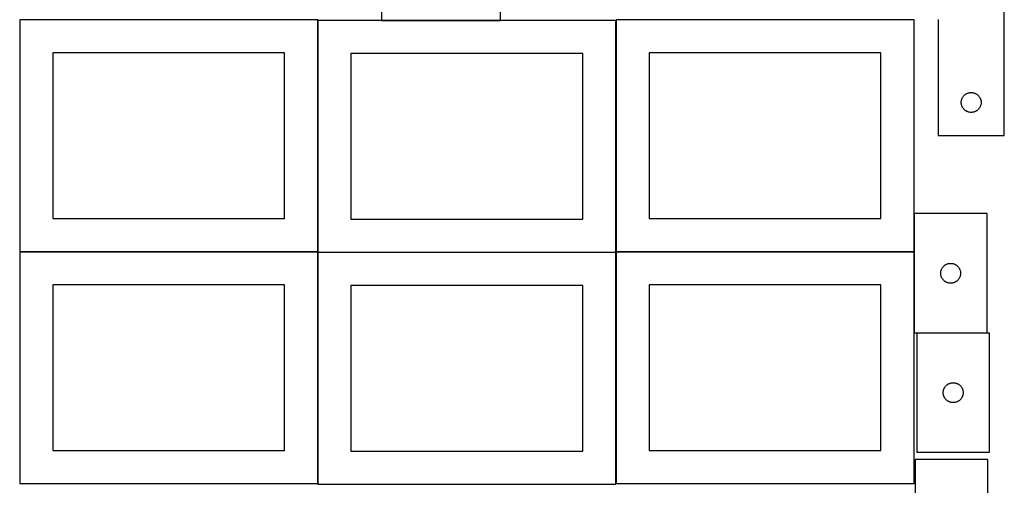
# Model space of a CAD drawing. Header units: millimetres. Extents: x 7 to 1493, y 8 to 2993.
# Tile 4 of 13: x 7 to 1493, y 1410 to 2113. Entities that reach past the tile are written whole.
import ezdxf

# ---------------------------------------------------------------- set-up
doc = ezdxf.new("R2010")
doc.units = ezdxf.units.MM
doc.layers.add('COMMON', color=5, linetype='CONTINUOUS', true_color=0x0000ff)
doc.layers.add('CUT', color=7, linetype='CONTINUOUS', true_color=0x000000)

msp = doc.modelspace()

# ---------------------------------------------------------------- linework, layer by layer
at = {"layer": 'COMMON'}
for p, q in [((306.646389, 2113.010446), (6.646389, 2113.010446)), ((456.746389, 2111.968917), (456.746389, 1762.910445)), ((552.66949, 2112.068917), (732.66949, 2112.068917)), ((906.94639, 2111.968917), (906.94639, 1762.910445)), ((1357.046391, 2113.010446), (1193.265733, 2113.010446)), ((1357.146391, 1820.247744), (1357.146391, 1762.910445)), ((6.646389, 1762.810444), (456.646389, 1762.810444)), ((456.746389, 1761.768916), (456.746389, 1412.710444)), ((456.84639, 1761.868916), (906.84639, 1761.868916)), ((906.94639, 1761.768916), (906.94639, 1412.710444)), ((907.046391, 1762.810444), (1357.046391, 1762.810444)), ((1357.146391, 1762.710444), (1357.146391, 1640.247744)), ((1361.075077, 1640.147743), (1467.246392, 1640.147743))]:
    msp.add_line(p, q, dxfattribs=at)
at = {"layer": 'CUT'}
for p, q in [((552.66949, 2222.168918), (552.66949, 2112.168918)), ((732.66949, 2112.168918), (732.66949, 2222.168918)), ((1493.265733, 1938.110446), (1493.265733, 2188.110446)), ((456.646389, 2112.910445), (6.646389, 2112.910445)), ((6.646389, 2112.910445), (6.646389, 1762.910445)), ((456.646389, 1762.910445), (456.646389, 2112.910445)), ((906.84639, 2111.968917), (456.84639, 2111.968917)), ((456.84639, 2111.968917), (456.84639, 1761.968917)), ((552.66949, 2112.168918), (732.66949, 2112.168918)), ((906.84639, 1761.968917), (906.84639, 2111.968917)), ((1357.046391, 2112.910445), (907.046391, 2112.910445)), ((907.046391, 2112.910445), (907.046391, 1762.910445)), ((1357.046391, 1762.910445), (1357.046391, 2112.910445)), ((1393.265733, 2113.110446), (1393.265733, 1938.110446)), ((406.646389, 2062.910445), (56.646389, 2062.910445)), ((56.646389, 2062.910445), (56.646389, 1812.910445)), ((406.646389, 1812.910445), (406.646389, 2062.910445)), ((856.84639, 2061.968917), (506.84639, 2061.968917)), ((506.84639, 2061.968917), (506.84639, 1811.968917)), ((856.84639, 1811.968917), (856.84639, 2061.968917)), ((1307.046391, 2062.910445), (957.046391, 2062.910445)), ((957.046391, 2062.910445), (957.046391, 1812.910445)), ((1307.046391, 1812.910445), (1307.046391, 2062.910445)), ((1428.760318, 1991.930513), (1428.976203, 1992.672169)), ((1428.976203, 1992.672169), (1429.229981, 1993.401728)), ((1429.229981, 1993.401728), (1429.52098, 1994.117255)), ((1429.52098, 1994.117255), (1429.848427, 1994.816853)), ((1429.848427, 1994.816853), (1430.211455, 1995.498667)), ((1430.211455, 1995.498667), (1430.6091, 1996.160889)), ((1430.6091, 1996.160889), (1431.040308, 1996.801763)), ((1431.040308, 1996.801763), (1431.503936, 1997.419589)), ((1431.503936, 1997.419589), (1431.998754, 1998.012728)), ((1431.998754, 1998.012728), (1432.523451, 1998.579609)), ((1432.523451, 1998.579609), (1433.076633, 1999.118727)), ((1433.076633, 1999.118727), (1433.656836, 1999.628653)), ((1433.656836, 1999.628653), (1434.262519, 2000.108035)), ((1434.262519, 2000.108035), (1434.892078, 2000.555602)), ((1434.892078, 2000.555602), (1435.543841, 2000.970166)), ((1435.543841, 2000.970166), (1436.216082, 2001.350628)), ((1436.216082, 2001.350628), (1436.907018, 2001.69598)), ((1436.907018, 2001.69598), (1437.614815, 2002.005306)), ((1437.614815, 2002.005306), (1438.337598, 2002.277785)), ((1438.337598, 2002.277785), (1439.073449, 2002.512695)), ((1439.073449, 2002.512695), (1439.820417, 2002.709412)), ((1439.820417, 2002.709412), (1440.576522, 2002.867416)), ((1440.576522, 2002.867416), (1441.339758, 2002.986287)), ((1441.339758, 2002.986287), (1442.108101, 2003.065709)), ((1442.108101, 2003.065709), (1442.879515, 2003.105473)), ((1442.879515, 2003.105473), (1443.651952, 2003.105473)), ((1443.651952, 2003.105473), (1444.423365, 2003.065709)), ((1444.423365, 2003.065709), (1445.191709, 2002.986287)), ((1445.191709, 2002.986287), (1445.954945, 2002.867416)), ((1445.954945, 2002.867416), (1446.71105, 2002.709412)), ((1446.71105, 2002.709412), (1447.458018, 2002.512695)), ((1447.458018, 2002.512695), (1448.193869, 2002.277785)), ((1448.193869, 2002.277785), (1448.916652, 2002.005306)), ((1448.916652, 2002.005306), (1449.624449, 2001.69598)), ((1449.624449, 2001.69598), (1450.315385, 2001.350628)), ((1450.315385, 2001.350628), (1450.987625, 2000.970166)), ((1450.987625, 2000.970166), (1451.639389, 2000.555602)), ((1451.639389, 2000.555602), (1452.268948, 2000.108035)), ((1452.268948, 2000.108035), (1452.874631, 1999.628653)), ((1452.874631, 1999.628653), (1453.454834, 1999.118727)), ((1453.454834, 1999.118727), (1454.008016, 1998.579609)), ((1454.008016, 1998.579609), (1454.532712, 1998.012728)), ((1454.532712, 1998.012728), (1455.027531, 1997.419589)), ((1455.027531, 1997.419589), (1455.491158, 1996.801763)), ((1455.491158, 1996.801763), (1455.922367, 1996.160889)), ((1455.922367, 1996.160889), (1456.320012, 1995.498667)), ((1456.320012, 1995.498667), (1456.68304, 1994.816853)), ((1456.68304, 1994.816853), (1457.010487, 1994.117255)), ((1457.010487, 1994.117255), (1457.301486, 1993.401728)), ((1457.301486, 1993.401728), (1457.555264, 1992.672169)), ((1457.555264, 1992.672169), (1457.771149, 1991.930513)), ((1428.265733, 1988.110446), (1428.285622, 1988.882628)), ((1428.285622, 1987.338265), (1428.265733, 1988.110446)), ((1428.285622, 1988.882628), (1428.345235, 1989.652761)), ((1428.345235, 1986.568132), (1428.285622, 1987.338265)), ((1428.345235, 1989.652761), (1428.444415, 1990.418805)), ((1428.444415, 1985.802088), (1428.345235, 1986.568132)), ((1428.444415, 1990.418805), (1428.582898, 1991.178727)), ((1428.582898, 1985.042165), (1428.444415, 1985.802088)), ((1428.582898, 1991.178727), (1428.760318, 1991.930513)), ((1428.760318, 1984.29038), (1428.582898, 1985.042165)), ((1428.976203, 1983.548724), (1428.760318, 1984.29038)), ((1429.229981, 1982.819165), (1428.976203, 1983.548724)), ((1429.52098, 1982.103638), (1429.229981, 1982.819165)), ((1429.848427, 1981.40404), (1429.52098, 1982.103638)), ((1430.211455, 1980.722225), (1429.848427, 1981.40404)), ((1430.6091, 1980.060004), (1430.211455, 1980.722225)), ((1431.040308, 1979.41913), (1430.6091, 1980.060004)), ((1431.503936, 1978.801304), (1431.040308, 1979.41913)), ((1431.998754, 1978.208165), (1431.503936, 1978.801304)), ((1432.523451, 1977.641284), (1431.998754, 1978.208165)), ((1433.076633, 1977.102166), (1432.523451, 1977.641284)), ((1454.008016, 1977.641284), (1453.454834, 1977.102166)), ((1454.532712, 1978.208165), (1454.008016, 1977.641284)), ((1455.027531, 1978.801304), (1454.532712, 1978.208165)), ((1455.491158, 1979.41913), (1455.027531, 1978.801304)), ((1455.922367, 1980.060004), (1455.491158, 1979.41913)), ((1456.320012, 1980.722225), (1455.922367, 1980.060004)), ((1456.68304, 1981.40404), (1456.320012, 1980.722225)), ((1457.010487, 1982.103638), (1456.68304, 1981.40404)), ((1457.301486, 1982.819165), (1457.010487, 1982.103638)), ((1457.555264, 1983.548724), (1457.301486, 1982.819165)), ((1457.771149, 1984.29038), (1457.555264, 1983.548724)), ((1457.771149, 1991.930513), (1457.948569, 1991.178727)), ((1457.948569, 1985.042165), (1457.771149, 1984.29038)), ((1457.948569, 1991.178727), (1458.087052, 1990.418805)), ((1458.087052, 1985.802088), (1457.948569, 1985.042165)), ((1458.087052, 1990.418805), (1458.186232, 1989.652761)), ((1458.186232, 1986.568132), (1458.087052, 1985.802088)), ((1458.186232, 1989.652761), (1458.245845, 1988.882628)), ((1458.245845, 1987.338265), (1458.186232, 1986.568132)), ((1458.245845, 1988.882628), (1458.265733, 1988.110446)), ((1458.265733, 1988.110446), (1458.245845, 1987.338265)), ((1433.656836, 1976.59224), (1433.076633, 1977.102166)), ((1434.262519, 1976.112858), (1433.656836, 1976.59224)), ((1434.892078, 1975.665291), (1434.262519, 1976.112858)), ((1435.543841, 1975.250727), (1434.892078, 1975.665291)), ((1436.216082, 1974.870264), (1435.543841, 1975.250727)), ((1436.907018, 1974.524913), (1436.216082, 1974.870264)), ((1437.614815, 1974.215587), (1436.907018, 1974.524913)), ((1438.337598, 1973.943108), (1437.614815, 1974.215587)), ((1439.073449, 1973.708198), (1438.337598, 1973.943108)), ((1439.820417, 1973.511481), (1439.073449, 1973.708198)), ((1440.576522, 1973.353477), (1439.820417, 1973.511481)), ((1441.339758, 1973.234606), (1440.576522, 1973.353477)), ((1442.108101, 1973.155184), (1441.339758, 1973.234606)), ((1442.879515, 1973.115419), (1442.108101, 1973.155184)), ((1443.651952, 1973.115419), (1442.879515, 1973.115419)), ((1444.423365, 1973.155184), (1443.651952, 1973.115419)), ((1445.191709, 1973.234606), (1444.423365, 1973.155184)), ((1445.954945, 1973.353477), (1445.191709, 1973.234606)), ((1446.71105, 1973.511481), (1445.954945, 1973.353477)), ((1447.458018, 1973.708198), (1446.71105, 1973.511481)), ((1448.193869, 1973.943108), (1447.458018, 1973.708198)), ((1448.916652, 1974.215587), (1448.193869, 1973.943108)), ((1449.624449, 1974.524913), (1448.916652, 1974.215587)), ((1450.315385, 1974.870264), (1449.624449, 1974.524913)), ((1450.987625, 1975.250727), (1450.315385, 1974.870264)), ((1451.639389, 1975.665291), (1450.987625, 1975.250727)), ((1452.268948, 1976.112858), (1451.639389, 1975.665291)), ((1452.874631, 1976.59224), (1452.268948, 1976.112858)), ((1453.454834, 1977.102166), (1452.874631, 1976.59224)), ((1393.265733, 1938.110446), (1493.265733, 1938.110446)), ((1467.246392, 1820.247744), (1357.246392, 1820.247744)), ((1357.246392, 1820.247744), (1357.246392, 1640.247744)), ((1467.246392, 1640.247744), (1467.246392, 1820.247744)), ((56.646389, 1812.910445), (406.646389, 1812.910445)), ((506.84639, 1811.968917), (856.84639, 1811.968917)), ((957.046391, 1812.910445), (1307.046391, 1812.910445)), ((6.646389, 1762.910445), (456.646389, 1762.910445)), ((456.646389, 1762.710444), (6.646389, 1762.710444)), ((6.646389, 1762.710444), (6.646389, 1412.710444)), ((456.646389, 1412.710444), (456.646389, 1762.710444)), ((456.84639, 1761.968917), (906.84639, 1761.968917)), ((906.84639, 1761.768916), (456.84639, 1761.768916)), ((456.84639, 1761.768916), (456.84639, 1411.768916)), ((906.84639, 1411.768916), (906.84639, 1761.768916)), ((907.046391, 1762.910445), (1357.046391, 1762.910445)), ((1357.046391, 1762.710444), (907.046391, 1762.710444)), ((907.046391, 1762.710444), (907.046391, 1412.710444)), ((1357.046391, 1412.710444), (1357.046391, 1762.710444)), ((1400.248803, 1739.250958), (1400.728185, 1739.856641)), ((1400.728185, 1739.856641), (1401.238111, 1740.436844)), ((1401.238111, 1740.436844), (1401.77723, 1740.990027)), ((1401.77723, 1740.990027), (1402.34411, 1741.514723)), ((1402.34411, 1741.514723), (1402.93725, 1742.009541)), ((1402.93725, 1742.009541), (1403.555075, 1742.473169)), ((1403.555075, 1742.473169), (1404.195949, 1742.904377)), ((1404.195949, 1742.904377), (1404.858171, 1743.302022)), ((1404.858171, 1743.302022), (1405.539985, 1743.66505)), ((1405.539985, 1743.66505), (1406.239583, 1743.992497)), ((1406.239583, 1743.992497), (1406.955111, 1744.283496)), ((1406.955111, 1744.283496), (1407.684669, 1744.537274)), ((1407.684669, 1744.537274), (1408.426325, 1744.75316)), ((1408.426325, 1744.75316), (1409.178111, 1744.930579)), ((1409.178111, 1744.930579), (1409.938033, 1745.069062)), ((1409.938033, 1745.069062), (1410.704077, 1745.168242)), ((1410.704077, 1745.168242), (1411.474211, 1745.227855)), ((1411.474211, 1745.227855), (1412.246392, 1745.247744)), ((1412.246392, 1745.247744), (1413.018573, 1745.227855)), ((1413.018573, 1745.227855), (1413.788707, 1745.168242)), ((1413.788707, 1745.168242), (1414.554751, 1745.069062)), ((1414.554751, 1745.069062), (1415.314673, 1744.930579)), ((1415.314673, 1744.930579), (1416.066459, 1744.75316)), ((1416.066459, 1744.75316), (1416.808114, 1744.537274)), ((1416.808114, 1744.537274), (1417.537673, 1744.283496)), ((1417.537673, 1744.283496), (1418.2532, 1743.992497)), ((1418.2532, 1743.992497), (1418.952799, 1743.66505)), ((1418.952799, 1743.66505), (1419.634613, 1743.302022)), ((1419.634613, 1743.302022), (1420.296835, 1742.904377)), ((1420.296835, 1742.904377), (1420.937708, 1742.473169)), ((1420.937708, 1742.473169), (1421.555534, 1742.009541)), ((1421.555534, 1742.009541), (1422.148674, 1741.514723)), ((1422.148674, 1741.514723), (1422.715554, 1740.990027)), ((1422.715554, 1740.990027), (1423.254672, 1740.436844)), ((1423.254672, 1740.436844), (1423.764599, 1739.856641)), ((1423.764599, 1739.856641), (1424.243981, 1739.250958)), ((1397.251365, 1730.633962), (1397.291129, 1731.405376)), ((1397.251365, 1729.861525), (1397.251365, 1730.633962)), ((1397.291129, 1729.090112), (1397.251365, 1729.861525)), ((1397.291129, 1731.405376), (1397.370552, 1732.173719)), ((1397.370552, 1728.321768), (1397.291129, 1729.090112)), ((1397.370552, 1732.173719), (1397.489423, 1732.936955)), ((1397.489423, 1727.558532), (1397.370552, 1728.321768)), ((1397.489423, 1732.936955), (1397.647426, 1733.69306)), ((1397.647426, 1726.802428), (1397.489423, 1727.558532)), ((1397.647426, 1733.69306), (1397.844144, 1734.440028)), ((1397.844144, 1726.055459), (1397.647426, 1726.802428)), ((1397.844144, 1734.440028), (1398.079053, 1735.175879)), ((1398.079053, 1725.319608), (1397.844144, 1726.055459)), ((1398.079053, 1735.175879), (1398.351532, 1735.898662)), ((1398.351532, 1724.596825), (1398.079053, 1725.319608)), ((1398.351532, 1735.898662), (1398.660858, 1736.60646)), ((1398.660858, 1723.889028), (1398.351532, 1724.596825)), ((1398.660858, 1736.60646), (1399.00621, 1737.297395)), ((1399.00621, 1737.297395), (1399.386672, 1737.969636)), ((1399.386672, 1737.969636), (1399.801237, 1738.6214)), ((1399.801237, 1738.6214), (1400.248803, 1739.250958)), ((1424.243981, 1739.250958), (1424.691547, 1738.6214)), ((1424.691547, 1738.6214), (1425.106111, 1737.969636)), ((1425.106111, 1737.969636), (1425.486574, 1737.297395)), ((1425.486574, 1737.297395), (1425.831926, 1736.60646)), ((1425.831926, 1736.60646), (1426.141251, 1735.898662)), ((1426.141251, 1724.596825), (1425.831926, 1723.889028)), ((1426.141251, 1735.898662), (1426.41373, 1735.175879)), ((1426.41373, 1725.319608), (1426.141251, 1724.596825)), ((1426.41373, 1735.175879), (1426.64864, 1734.440028)), ((1426.64864, 1726.055459), (1426.41373, 1725.319608)), ((1426.64864, 1734.440028), (1426.845357, 1733.69306)), ((1426.845357, 1726.802428), (1426.64864, 1726.055459)), ((1426.845357, 1733.69306), (1427.003361, 1732.936955)), ((1427.003361, 1727.558532), (1426.845357, 1726.802428)), ((1427.003361, 1732.936955), (1427.122232, 1732.173719)), ((1427.122232, 1728.321768), (1427.003361, 1727.558532)), ((1427.122232, 1732.173719), (1427.201655, 1731.405376)), ((1427.201655, 1729.090112), (1427.122232, 1728.321768)), ((1427.201655, 1731.405376), (1427.241419, 1730.633962)), ((1427.241419, 1729.861525), (1427.201655, 1729.090112)), ((1427.241419, 1730.633962), (1427.241419, 1729.861525)), ((406.646389, 1712.710444), (56.646389, 1712.710444)), ((56.646389, 1712.710444), (56.646389, 1462.710444)), ((406.646389, 1462.710444), (406.646389, 1712.710444)), ((856.84639, 1711.768916), (506.84639, 1711.768916)), ((506.84639, 1711.768916), (506.84639, 1461.768916)), ((856.84639, 1461.768916), (856.84639, 1711.768916)), ((1307.046391, 1712.710444), (957.046391, 1712.710444)), ((957.046391, 1712.710444), (957.046391, 1462.710444)), ((1307.046391, 1462.710444), (1307.046391, 1712.710444)), ((1399.00621, 1723.198093), (1398.660858, 1723.889028)), ((1399.386672, 1722.525852), (1399.00621, 1723.198093)), ((1399.801237, 1721.874088), (1399.386672, 1722.525852)), ((1400.248803, 1721.244529), (1399.801237, 1721.874088)), ((1400.728185, 1720.638846), (1400.248803, 1721.244529)), ((1401.238111, 1720.058644), (1400.728185, 1720.638846)), ((1401.77723, 1719.505461), (1401.238111, 1720.058644)), ((1402.34411, 1718.980765), (1401.77723, 1719.505461)), ((1402.93725, 1718.485947), (1402.34411, 1718.980765)), ((1403.555075, 1718.022319), (1402.93725, 1718.485947)), ((1404.195949, 1717.59111), (1403.555075, 1718.022319)), ((1404.858171, 1717.193465), (1404.195949, 1717.59111)), ((1405.539985, 1716.830437), (1404.858171, 1717.193465)), ((1406.239583, 1716.50299), (1405.539985, 1716.830437)), ((1406.955111, 1716.211991), (1406.239583, 1716.50299)), ((1407.684669, 1715.958213), (1406.955111, 1716.211991)), ((1408.426325, 1715.742328), (1407.684669, 1715.958213)), ((1409.178111, 1715.564908), (1408.426325, 1715.742328)), ((1409.938033, 1715.426425), (1409.178111, 1715.564908)), ((1410.704077, 1715.327246), (1409.938033, 1715.426425)), ((1411.474211, 1715.267632), (1410.704077, 1715.327246)), ((1412.246392, 1715.247744), (1411.474211, 1715.267632)), ((1413.018573, 1715.267632), (1412.246392, 1715.247744)), ((1413.788707, 1715.327246), (1413.018573, 1715.267632)), ((1414.554751, 1715.426425), (1413.788707, 1715.327246)), ((1415.314673, 1715.564908), (1414.554751, 1715.426425)), ((1416.066459, 1715.742328), (1415.314673, 1715.564908)), ((1416.808114, 1715.958213), (1416.066459, 1715.742328)), ((1417.537673, 1716.211991), (1416.808114, 1715.958213)), ((1418.2532, 1716.50299), (1417.537673, 1716.211991)), ((1418.952799, 1716.830437), (1418.2532, 1716.50299)), ((1419.634613, 1717.193465), (1418.952799, 1716.830437)), ((1420.296835, 1717.59111), (1419.634613, 1717.193465)), ((1420.937708, 1718.022319), (1420.296835, 1717.59111)), ((1421.555534, 1718.485947), (1420.937708, 1718.022319)), ((1422.148674, 1718.980765), (1421.555534, 1718.485947)), ((1422.715554, 1719.505461), (1422.148674, 1718.980765)), ((1423.254672, 1720.058644), (1422.715554, 1719.505461)), ((1423.764599, 1720.638846), (1423.254672, 1720.058644)), ((1424.243981, 1721.244529), (1423.764599, 1720.638846)), ((1424.691547, 1721.874088), (1424.243981, 1721.244529)), ((1425.106111, 1722.525852), (1424.691547, 1721.874088)), ((1425.486574, 1723.198093), (1425.106111, 1722.525852)), ((1425.831926, 1723.889028), (1425.486574, 1723.198093)), ((1357.246392, 1640.247744), (1467.246392, 1640.247744)), ((1471.075077, 1640.047743), (1361.075077, 1640.047743)), ((1361.075077, 1640.047743), (1361.075077, 1460.047743)), ((1471.075077, 1460.047743), (1471.075077, 1640.047743)), ((1405.605915, 1560.790026), (1406.172796, 1561.314722)), ((1406.172796, 1561.314722), (1406.765935, 1561.80954)), ((1406.765935, 1561.80954), (1407.383761, 1562.273168)), ((1407.383761, 1562.273168), (1408.024634, 1562.704376)), ((1408.024634, 1562.704376), (1408.686856, 1563.102021)), ((1408.686856, 1563.102021), (1409.36867, 1563.465049)), ((1409.36867, 1563.465049), (1410.068269, 1563.792496)), ((1410.068269, 1563.792496), (1410.783796, 1564.083495)), ((1410.783796, 1564.083495), (1411.513355, 1564.337273)), ((1411.513355, 1564.337273), (1412.255011, 1564.553159)), ((1412.255011, 1564.553159), (1413.006796, 1564.730578)), ((1413.006796, 1564.730578), (1413.766719, 1564.869061)), ((1413.766719, 1564.869061), (1414.532762, 1564.968241)), ((1414.532762, 1564.968241), (1415.302896, 1565.027854)), ((1415.302896, 1565.027854), (1416.075077, 1565.047743)), ((1416.075077, 1565.047743), (1416.847259, 1565.027854)), ((1416.847259, 1565.027854), (1417.617392, 1564.968241)), ((1417.617392, 1564.968241), (1418.383436, 1564.869061)), ((1418.383436, 1564.869061), (1419.143358, 1564.730578)), ((1419.143358, 1564.730578), (1419.895144, 1564.553159)), ((1419.895144, 1564.553159), (1420.6368, 1564.337273)), ((1420.6368, 1564.337273), (1421.366359, 1564.083495)), ((1421.366359, 1564.083495), (1422.081886, 1563.792496)), ((1422.081886, 1563.792496), (1422.781484, 1563.465049)), ((1422.781484, 1563.465049), (1423.463298, 1563.102021)), ((1423.463298, 1563.102021), (1424.12552, 1562.704376)), ((1424.12552, 1562.704376), (1424.766394, 1562.273168)), ((1424.766394, 1562.273168), (1425.38422, 1561.80954)), ((1425.38422, 1561.80954), (1425.977359, 1561.314722)), ((1425.977359, 1561.314722), (1426.54424, 1560.790026)), ((1401.08005, 1550.433961), (1401.119814, 1551.205375)), ((1401.08005, 1549.661524), (1401.08005, 1550.433961)), ((1401.119814, 1548.890111), (1401.08005, 1549.661524)), ((1401.119814, 1551.205375), (1401.199237, 1551.973718)), ((1401.199237, 1548.121767), (1401.119814, 1548.890111)), ((1401.199237, 1551.973718), (1401.318108, 1552.736954)), ((1401.318108, 1547.358531), (1401.199237, 1548.121767)), ((1401.318108, 1552.736954), (1401.476112, 1553.493059)), ((1401.476112, 1546.602427), (1401.318108, 1547.358531)), ((1401.476112, 1553.493059), (1401.672829, 1554.240027)), ((1401.672829, 1545.855458), (1401.476112, 1546.602427)), ((1401.672829, 1554.240027), (1401.907739, 1554.975878)), ((1401.907739, 1554.975878), (1402.180218, 1555.698661)), ((1402.180218, 1555.698661), (1402.489543, 1556.406459)), ((1402.489543, 1556.406459), (1402.834895, 1557.097394)), ((1402.834895, 1557.097394), (1403.215358, 1557.769635)), ((1403.215358, 1557.769635), (1403.629922, 1558.421399)), ((1403.629922, 1558.421399), (1404.077489, 1559.050957)), ((1404.077489, 1559.050957), (1404.556871, 1559.65664)), ((1404.556871, 1559.65664), (1405.066797, 1560.236843)), ((1405.066797, 1560.236843), (1405.605915, 1560.790026)), ((1426.54424, 1560.790026), (1427.083358, 1560.236843)), ((1427.083358, 1560.236843), (1427.593284, 1559.65664)), ((1427.593284, 1559.65664), (1428.072666, 1559.050957)), ((1428.072666, 1559.050957), (1428.520233, 1558.421399)), ((1428.520233, 1558.421399), (1428.934797, 1557.769635)), ((1428.934797, 1557.769635), (1429.315259, 1557.097394)), ((1429.315259, 1557.097394), (1429.660611, 1556.406459)), ((1429.660611, 1556.406459), (1429.969937, 1555.698661)), ((1429.969937, 1555.698661), (1430.242416, 1554.975878)), ((1430.242416, 1554.975878), (1430.477325, 1554.240027)), ((1430.477325, 1554.240027), (1430.674043, 1553.493059)), ((1430.674043, 1546.602427), (1430.477325, 1545.855458)), ((1430.674043, 1553.493059), (1430.832047, 1552.736954)), ((1430.832047, 1547.358531), (1430.674043, 1546.602427)), ((1430.832047, 1552.736954), (1430.950918, 1551.973718)), ((1430.950918, 1548.121767), (1430.832047, 1547.358531)), ((1430.950918, 1551.973718), (1431.03034, 1551.205375)), ((1431.03034, 1548.890111), (1430.950918, 1548.121767)), ((1431.03034, 1551.205375), (1431.070104, 1550.433961)), ((1431.070104, 1549.661524), (1431.03034, 1548.890111)), ((1431.070104, 1550.433961), (1431.070104, 1549.661524)), ((1401.907739, 1545.119607), (1401.672829, 1545.855458)), ((1402.180218, 1544.396824), (1401.907739, 1545.119607)), ((1402.489543, 1543.689027), (1402.180218, 1544.396824)), ((1402.834895, 1542.998092), (1402.489543, 1543.689027)), ((1403.215358, 1542.325851), (1402.834895, 1542.998092)), ((1403.629922, 1541.674087), (1403.215358, 1542.325851)), ((1404.077489, 1541.044528), (1403.629922, 1541.674087)), ((1404.556871, 1540.438845), (1404.077489, 1541.044528)), ((1405.066797, 1539.858643), (1404.556871, 1540.438845)), ((1405.605915, 1539.30546), (1405.066797, 1539.858643)), ((1406.172796, 1538.780764), (1405.605915, 1539.30546)), ((1406.765935, 1538.285946), (1406.172796, 1538.780764)), ((1407.383761, 1537.822318), (1406.765935, 1538.285946)), ((1408.024634, 1537.391109), (1407.383761, 1537.822318)), ((1408.686856, 1536.993464), (1408.024634, 1537.391109)), ((1409.36867, 1536.630436), (1408.686856, 1536.993464)), ((1410.068269, 1536.302989), (1409.36867, 1536.630436)), ((1410.783796, 1536.01199), (1410.068269, 1536.302989)), ((1411.513355, 1535.758212), (1410.783796, 1536.01199)), ((1412.255011, 1535.542327), (1411.513355, 1535.758212)), ((1413.006796, 1535.364907), (1412.255011, 1535.542327)), ((1413.766719, 1535.226424), (1413.006796, 1535.364907)), ((1414.532762, 1535.127245), (1413.766719, 1535.226424)), ((1415.302896, 1535.067631), (1414.532762, 1535.127245)), ((1416.075077, 1535.047743), (1415.302896, 1535.067631)), ((1416.847259, 1535.067631), (1416.075077, 1535.047743)), ((1417.617392, 1535.127245), (1416.847259, 1535.067631)), ((1418.383436, 1535.226424), (1417.617392, 1535.127245)), ((1419.143358, 1535.364907), (1418.383436, 1535.226424)), ((1419.895144, 1535.542327), (1419.143358, 1535.364907)), ((1420.6368, 1535.758212), (1419.895144, 1535.542327)), ((1421.366359, 1536.01199), (1420.6368, 1535.758212)), ((1422.081886, 1536.302989), (1421.366359, 1536.01199)), ((1422.781484, 1536.630436), (1422.081886, 1536.302989)), ((1423.463298, 1536.993464), (1422.781484, 1536.630436)), ((1424.12552, 1537.391109), (1423.463298, 1536.993464)), ((1424.766394, 1537.822318), (1424.12552, 1537.391109)), ((1425.38422, 1538.285946), (1424.766394, 1537.822318)), ((1425.977359, 1538.780764), (1425.38422, 1538.285946)), ((1426.54424, 1539.30546), (1425.977359, 1538.780764)), ((1427.083358, 1539.858643), (1426.54424, 1539.30546)), ((1427.593284, 1540.438845), (1427.083358, 1539.858643)), ((1428.072666, 1541.044528), (1427.593284, 1540.438845)), ((1428.520233, 1541.674087), (1428.072666, 1541.044528)), ((1428.934797, 1542.325851), (1428.520233, 1541.674087)), ((1429.315259, 1542.998092), (1428.934797, 1542.325851)), ((1429.660611, 1543.689027), (1429.315259, 1542.998092)), ((1429.969937, 1544.396824), (1429.660611, 1543.689027)), ((1430.242416, 1545.119607), (1429.969937, 1544.396824)), ((1430.477325, 1545.855458), (1430.242416, 1545.119607)), ((56.646389, 1462.710444), (406.646389, 1462.710444)), ((506.84639, 1461.768916), (856.84639, 1461.768916)), ((957.046391, 1462.710444), (1307.046391, 1462.710444)), ((1361.075077, 1460.047743), (1471.075077, 1460.047743)), ((1468.449578, 1449.249569), (1358.449578, 1449.249569)), ((1358.449578, 1449.249569), (1358.449578, 1269.249569)), ((1468.449578, 1269.249569), (1468.449578, 1449.249569)), ((6.646389, 1412.710444), (456.646389, 1412.710444)), ((907.046391, 1412.710444), (1357.046391, 1412.710444)), ((456.84639, 1411.768916), (906.84639, 1411.768916))]:
    msp.add_line(p, q, dxfattribs=at)

doc.saveas('drawing.dxf')
